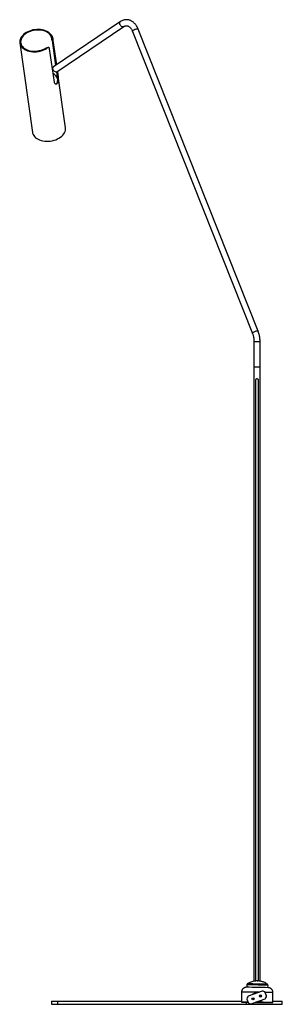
# Model space of a CAD drawing. Header units: millimetres. Extents: x 541 to 917, y 339 to 680.
# Tile 1 of 4: x 541 to 585, y 361 to 524. Entities that reach past the tile are written whole.
import ezdxf

# ---------------------------------------------------------------- set-up
doc = ezdxf.new("R2010")
doc.units = ezdxf.units.MM

msp = doc.modelspace()

# ---------------------------------------------------------------- linework, layer by layer
at = {"color": 7, "linetype": 'Continuous', "lineweight": 25}
for p, q in [((557.73, 523.31), (546.69, 515.83)), ((547.25, 515), (558.29, 522.49)), ((559.76, 521.7), (579.6, 471.72)), ((580.53, 472.09), (560.69, 522.07)), ((541.09, 519.78), (543.2, 504.97)), ((546.27, 520.92), (546.44, 520.9)), ((546.44, 520.19), (547.03, 516.06)), ((546.59, 520.17), (546.44, 520.19)), ((547.16, 516.15), (546.58, 520.29)), ((546.59, 520.17), (547.16, 516.15)), ((545.59, 518.91), (545.41, 518.93)), ((545.88, 519.02), (545.72, 519.04)), ((546.82, 513.29), (546.03, 518.84)), ((547.18, 514.97), (547.23, 514.63)), ((548.64, 505.75), (547.32, 515.05)), ((547.32, 515.05), (547.38, 514.61)), ((547.38, 514.61), (547.23, 514.63)), ((579.84, 470.41), (579.84, 466.21)), ((580.84, 466.21), (580.84, 470.41)), ((579.84, 466.21), (579.84, 364.53)), ((579.84, 466.21), (580.84, 466.21)), ((579.84, 466.21), (580.83, 466.21)), ((580.83, 466.21), (580.84, 466.21)), ((580.84, 364.54), (580.84, 466.21)), ((578.66, 363.93), (578.65, 363.53)), ((582.15, 363.46), (582.16, 363.86)), ((577.78, 362.74), (577.75, 361.09)), ((578.8, 361.97), (578.68, 361.7)), ((581.21, 362.9), (578.89, 362.05)), ((580.5, 362.71), (579.57, 362.36)), ((580.51, 362.7), (579.57, 362.36)), ((580.51, 362.69), (579.57, 362.34)), ((580.51, 362.69), (579.57, 362.34)), ((579.57, 362.34), (579.57, 362.36)), ((579.57, 362.36), (579.57, 362.36)), ((579.58, 362.33), (579.57, 362.34)), ((579.57, 362.34), (579.57, 362.34)), ((580.52, 362.67), (579.58, 362.33)), ((580.52, 362.67), (579.58, 362.33)), ((580.52, 362.66), (579.58, 362.31)), ((580.52, 362.65), (579.58, 362.31)), ((579.58, 362.31), (579.58, 362.33)), ((579.58, 362.33), (579.58, 362.33)), ((579.59, 362.3), (579.58, 362.31)), ((579.58, 362.31), (579.58, 362.31)), ((580.51, 362.7), (580.5, 362.71)), ((580.51, 362.69), (580.51, 362.7)), ((580.52, 362.67), (580.51, 362.69)), ((580.51, 362.69), (580.51, 362.69)), ((580.52, 362.66), (580.52, 362.67)), ((580.52, 362.67), (580.52, 362.67)), ((580.52, 362.65), (580.52, 362.66)), ((580.53, 362.65), (580.52, 362.65)), ((581.28, 362.91), (581.26, 362.92)), ((581.31, 362.9), (581.28, 362.91)), ((581.6, 362.77), (581.33, 362.89)), ((581.61, 362.77), (581.36, 362.88)), ((581.61, 362.77), (581.62, 362.76)), ((581.9, 362.08), (581.68, 362.68)), ((581.9, 362.1), (581.7, 362.68)), ((581.76, 361.7), (581.89, 361.97)), ((581.76, 361.69), (581.79, 361.76)), ((581.79, 361.76), (581.89, 361.97)), ((582.95, 360.99), (582.98, 362.64)), ((546.34, 361.21), (546.34, 360.71)), ((546.34, 361.21), (547.34, 361.21)), ((546.34, 360.71), (547.34, 360.71)), ((547.34, 361.21), (547.34, 360.71)), ((547.34, 361.21), (577.76, 361.21)), ((547.34, 360.71), (578.52, 360.71)), ((578.52, 360.71), (584.52, 360.71)), ((578.67, 361.58), (578.89, 360.99)), ((578.97, 360.9), (579.24, 360.77)), ((579.35, 360.77), (581.68, 361.62)), ((580.05, 361.03), (580.06, 361.02)), ((581, 361.36), (580.06, 361.02)), ((581, 361.36), (580.06, 361.02)), ((581, 361.34), (580.06, 361)), ((581, 361.34), (580.06, 361)), ((580.06, 361.02), (580.06, 361.02)), ((580.06, 361.02), (580.06, 361)), ((580.06, 361), (580.06, 361)), ((580.06, 361), (580.07, 360.99)), ((581.01, 361.33), (580.07, 360.99)), ((581.01, 361.33), (580.07, 360.98)), ((581.01, 361.31), (580.07, 360.97)), ((580.07, 360.99), (580.07, 360.98)), ((580.07, 360.98), (580.07, 360.97)), ((580.07, 360.97), (580.08, 360.97)), ((581.02, 361.31), (580.08, 360.97)), ((580.51, 361.05), (580.33, 361.06)), ((580.8, 361.11), (580.48, 361.12)), ((580.49, 361.12), (580.49, 361.12)), ((580.49, 361.12), (580.49, 361.12)), ((580.49, 361.03), (580.49, 361.03)), ((580.49, 361.03), (580.49, 361.03)), ((580.81, 361.23), (580.8, 361.05)), ((580.8, 361.23), (580.8, 361.05)), ((580.8, 361.11), (580.8, 361.23)), ((580.8, 361.05), (580.8, 361.05)), ((580.99, 361.37), (581, 361.36)), ((581, 361.36), (581, 361.36)), ((581, 361.36), (581, 361.34)), ((581, 361.34), (581, 361.34)), ((581, 361.34), (581.01, 361.33)), ((581.01, 361.33), (581.01, 361.33)), ((581.01, 361.33), (581.01, 361.31)), ((581.01, 361.31), (581.02, 361.31)), ((582.96, 361.21), (584.52, 361.21)), ((584.52, 360.71), (584.52, 361.21))]:
    msp.add_line(p, q, dxfattribs=at)
at = {"color": 8, "linetype": 'Continuous', "lineweight": 25}
for p, q in [((579.84, 470.41), (580.84, 470.41)), ((578.52, 361.07), (578.52, 360.71))]:
    msp.add_line(p, q, dxfattribs=at)
at = {"color": 8, "linetype": 'Continuous', "lineweight": 25, "flags": 128}
for points in [[(558.29, 522.49), (558.22, 522.46), (558.13, 522.45), (558.02, 522.47), (557.92, 522.53), (557.82, 522.61), (557.73, 522.72), (557.67, 522.84), (557.63, 522.96), (557.62, 523.08), (557.63, 523.19), (557.68, 523.27), (557.73, 523.31)], [(559.76, 521.7), (559.75, 521.73), (559.77, 521.78), (559.82, 521.85), (559.9, 521.92), (560.01, 521.98), (560.13, 522.04), (560.26, 522.09), (560.38, 522.12), (560.49, 522.13), (560.59, 522.13), (560.65, 522.11), (560.69, 522.07)], [(579.6, 471.72), (579.59, 471.75), (579.61, 471.81), (579.66, 471.87), (579.74, 471.94), (579.85, 472.01), (579.97, 472.06), (580.1, 472.11), (580.22, 472.14), (580.34, 472.16), (580.43, 472.15), (580.49, 472.13), (580.53, 472.09)], [(581.89, 361.97), (581.89, 361.97), (581.89, 361.97), (581.89, 361.97)]]:
    msp.add_lwpolyline(points, dxfattribs=at)
at = {"color": 7, "linetype": 'Continuous', "lineweight": 25, "flags": 128}
for points in [[(546.44, 520.9), (546.33, 521.09), (546.19, 521.26), (546.03, 521.43), (545.83, 521.57), (545.6, 521.7), (545.36, 521.81), (545.09, 521.9), (544.81, 521.96), (544.51, 522), (544.21, 522.02), (543.9, 522.01), (543.58, 521.98), (543.28, 521.93), (542.97, 521.85), (542.68, 521.75), (542.41, 521.63), (542.15, 521.5), (541.91, 521.34), (541.7, 521.17), (541.52, 520.99), (541.37, 520.79), (541.24, 520.59), (541.15, 520.38), (541.1, 520.17), (541.08, 519.96), (541.1, 519.76), (541.15, 519.55), (541.24, 519.36), (541.36, 519.18), (541.51, 519.01), (541.69, 518.85), (541.9, 518.71), (542.13, 518.59), (542.39, 518.49), (542.66, 518.42), (542.95, 518.36), (543.25, 518.33), (543.56, 518.32), (543.87, 518.34), (544.18, 518.38), (544.49, 518.45), (544.79, 518.53), (545.07, 518.64), (545.34, 518.77), (545.59, 518.91)], [(546.27, 520.92), (546.15, 521.1), (546.01, 521.27), (545.83, 521.42), (545.62, 521.55), (545.4, 521.67), (545.14, 521.77), (544.88, 521.84), (544.59, 521.89), (544.3, 521.91), (544, 521.92), (543.69, 521.9), (543.39, 521.85), (543.09, 521.78), (542.81, 521.69), (542.54, 521.58), (542.28, 521.45), (542.05, 521.3), (541.84, 521.13), (541.66, 520.96), (541.51, 520.77), (541.39, 520.57), (541.3, 520.37), (541.25, 520.16), (541.23, 519.96), (541.25, 519.76), (541.3, 519.56), (541.39, 519.37), (541.52, 519.2), (541.67, 519.03), (541.85, 518.89), (542.07, 518.76), (542.3, 518.65), (542.56, 518.56), (542.83, 518.49), (543.12, 518.45), (543.41, 518.43), (543.72, 518.43), (544.02, 518.46), (544.32, 518.51), (544.61, 518.58), (544.9, 518.68), (545.17, 518.8), (545.41, 518.93)], [(547.25, 515), (547.19, 514.97), (547.09, 514.96), (546.99, 514.99), (546.88, 515.04), (546.78, 515.13), (546.7, 515.23), (546.63, 515.35), (546.59, 515.48), (546.58, 515.6), (546.6, 515.7), (546.64, 515.79), (546.69, 515.83)], [(543.2, 504.97), (543.22, 504.84), (543.29, 504.64), (543.4, 504.45), (543.53, 504.28), (543.7, 504.11), (543.9, 503.97), (544.12, 503.84), (544.37, 503.73), (544.64, 503.64), (544.92, 503.57), (545.22, 503.53), (545.52, 503.51), (545.83, 503.52), (546.14, 503.55), (546.45, 503.6), (546.76, 503.68), (547.05, 503.78), (547.32, 503.9), (547.58, 504.03), (547.82, 504.19), (548.03, 504.36), (548.22, 504.54), (548.37, 504.74), (548.49, 504.94), (548.58, 505.15), (548.64, 505.36), (548.66, 505.57), (548.64, 505.75)], [(580.42, 364.59), (580.44, 364.59), (580.45, 364.59), (580.47, 364.59), (580.47, 364.59), (580.47, 364.59), (580.46, 364.59), (580.44, 364.59), (580.42, 364.59), (580.4, 364.59), (580.39, 364.59), (580.38, 364.59), (580.37, 364.59), (580.37, 364.59), (580.38, 364.59), (580.4, 364.59), (580.42, 364.59)], [(581.7, 362.68), (581.7, 362.68), (581.68, 362.68), (581.68, 362.68), (581.68, 362.68)], [(578.86, 361.06), (578.8, 361.06), (578.57, 361.07), (578.36, 361.07), (578.18, 361.08), (578.03, 361.08), (577.91, 361.08), (577.82, 361.09), (577.77, 361.09), (577.75, 361.09), (577.77, 361.09), (577.83, 361.09), (577.91, 361.09), (578.03, 361.09), (578.19, 361.09), (578.37, 361.09), (578.58, 361.09), (578.81, 361.08), (578.85, 361.08)], [(578.85, 361.08), (578.8, 361.08), (578.57, 361.09), (578.36, 361.09), (578.19, 361.09), (578.04, 361.09), (577.94, 361.09), (577.86, 361.09), (577.82, 361.09), (577.82, 361.09), (577.86, 361.09), (577.94, 361.08), (578.04, 361.08), (578.19, 361.08), (578.36, 361.07), (578.57, 361.07), (578.8, 361.06), (578.86, 361.06)], [(578.85, 361.08), (578.82, 361.08), (578.59, 361.09), (578.39, 361.09), (578.21, 361.09), (578.07, 361.09), (577.95, 361.09), (577.88, 361.09), (577.83, 361.09), (577.82, 361.09), (577.85, 361.09), (577.91, 361.09), (578, 361.08), (578.13, 361.08), (578.29, 361.07), (578.48, 361.07), (578.7, 361.06), (578.86, 361.06)], [(580.25, 361.03), (580.35, 361.03), (580.65, 361.02), (580.94, 361.02), (581.23, 361.01), (581.51, 361.01), (581.76, 361), (582, 361), (582.22, 361), (582.41, 361), (582.57, 360.99), (582.7, 360.99), (582.79, 360.99), (582.86, 360.99), (582.88, 360.99), (582.88, 361), (582.83, 361), (582.75, 361), (582.64, 361.01), (582.5, 361.01), (582.32, 361.01), (582.12, 361.02), (581.89, 361.02), (581.64, 361.03), (581.38, 361.04), (581.1, 361.04), (580.8, 361.05), (580.51, 361.05)], [(580.8, 361.05), (581.1, 361.04), (581.38, 361.04), (581.65, 361.03), (581.91, 361.02), (582.14, 361.02), (582.35, 361.01), (582.53, 361.01), (582.68, 361), (582.8, 361), (582.88, 361), (582.94, 361), (582.95, 360.99), (582.93, 360.99), (582.88, 360.99), (582.79, 360.99), (582.67, 360.99), (582.52, 360.99), (582.34, 361), (582.13, 361), (581.89, 361), (581.64, 361.01), (581.37, 361.01), (581.08, 361.01), (580.79, 361.02), (580.49, 361.03)], [(580.49, 361.03), (580.8, 361.02), (581.1, 361.01), (581.38, 361.01), (581.65, 361.01), (581.91, 361), (582.14, 361), (582.34, 361), (582.52, 360.99), (582.66, 360.99), (582.77, 360.99), (582.84, 360.99), (582.88, 360.99), (582.88, 361), (582.84, 361), (582.77, 361), (582.66, 361), (582.52, 361.01), (582.34, 361.01), (582.14, 361.02), (581.91, 361.02), (581.66, 361.03), (581.38, 361.04), (581.1, 361.04), (580.8, 361.05)]]:
    msp.add_lwpolyline(points, dxfattribs=at)
at = {"color": 7, "linetype": 'Continuous', "lineweight": 25}
for centre, radius in [((579.66, 361.62), 0.188), ((580.92, 362.08), 0.188), ((580.92, 362.08), 0.038), ((579.66, 361.62), 0.038)]:
    msp.add_circle(centre, radius, dxfattribs=at)
for centre, radius, start, end in [((545.89, 513.4), 1.51, 17.1279, 61.4211), ((580.33, 463.95), 0.25, 142.4262, 180.0293), ((580.33, 463.95), 0.25, 359.5804, 41.0571), ((577.55, 214.59), 148.94, 88.2192, 89.5875), ((578.81, 361.63), 0.15, 155.0915, 200.0915), ((578.94, 361.91), 0.15, 110.0915, 155.0915), ((581.26, 362.76), 0.15, 65.0915, 110.0915), ((581.54, 362.63), 0.15, 20.0915, 65.0915), ((581.63, 361.76), 0.15, 290.0915, 335.0915), ((581.75, 362.03), 0.15, 335.0915, 20.0915), ((579.03, 361.04), 0.15, 200.0915, 245.0915), ((579.3, 360.91), 0.15, 245.0915, 290.0915)]:
    msp.add_arc(centre, radius, start, end, dxfattribs=at)
at = {"color": 8, "linetype": 'Continuous', "lineweight": 25}
for centre, radius, start, end in [((578.48, 284.41), 79.52, 88.5371, 89.8748), ((578.59, 289.26), 74.82, 88.5258, 89.881), ((579.85, 306.57), 57.49, 87.7804, 89.3418), ((579.44, 288.49), 75.41, 87.9339, 89.1826), ((577.41, 234.19), 128.55, 88.5458, 89.8352), ((581.04, 317.68), 45, 87.5207, 89.1524)]:
    msp.add_arc(centre, radius, start, end, dxfattribs=at)
at = {"color": 7, "linetype": 'Continuous', "lineweight": 25}
for points, knots in [([(560.69, 522.07), (560.67, 522.12), (560.61, 522.26), (560.5, 522.48), (560.34, 522.72), (560.17, 522.93), (559.99, 523.13), (559.78, 523.29), (559.57, 523.42), (559.34, 523.53), (559.11, 523.6), (558.88, 523.63), (558.65, 523.64), (558.42, 523.61), (558.19, 523.55), (557.98, 523.46), (557.82, 523.38), (557.74, 523.32), (557.73, 523.31)], [0, 0, 0, 0, 0.0384148, 0.1089715, 0.1796793, 0.2503107, 0.3206553, 0.3904479, 0.4594194, 0.5273732, 0.5942539, 0.6601749, 0.7253973, 0.7902785, 0.8551035, 0.9202424, 0.9839557, 1, 1, 1, 1]), ([(558.29, 522.49), (558.31, 522.5), (558.37, 522.54), (558.48, 522.59), (558.61, 522.63), (558.75, 522.64), (558.89, 522.62), (559.02, 522.58), (559.15, 522.51), (559.28, 522.41), (559.41, 522.28), (559.53, 522.13), (559.64, 521.96), (559.71, 521.81), (559.75, 521.72), (559.76, 521.7)], [0, 0, 0, 0, 0.039682, 0.123493, 0.209921, 0.301817, 0.39934, 0.48441, 0.56512, 0.650932, 0.733719, 0.814887, 0.895366, 0.975658, 1, 1, 1, 1]), ([(546.44, 520.19), (546.43, 520.23), (546.42, 520.31), (546.4, 520.47), (546.37, 520.63), (546.32, 520.79), (546.29, 520.88), (546.27, 520.92)], [0, 0, 0, 0, 0.186105, 0.372078, 0.561736, 0.764155, 1, 1, 1, 1]), ([(546.44, 520.9), (546.46, 520.85), (546.5, 520.75), (546.54, 520.56), (546.57, 520.37), (546.58, 520.24), (546.59, 520.18), (546.59, 520.17)], [0, 0, 0, 0, 0.25211, 0.505501, 0.72652, 0.925244, 1, 1, 1, 1]), ([(545.41, 518.93), (545.48, 518.97), (545.6, 519.03), (545.69, 519.04), (545.72, 519.04)], [0, 0, 0, 0, 0.588677, 1, 1, 1, 1]), ([(546.03, 518.84), (546.02, 518.88), (546, 518.95), (545.93, 519.01), (545.84, 519.03), (545.72, 518.99), (545.63, 518.94), (545.59, 518.91)], [0, 0, 0, 0, 0.189323, 0.378528, 0.571124, 0.775371, 1, 1, 1, 1]), ([(547.38, 514.61), (547.4, 514.53), (547.42, 514.35), (547.46, 514.02), (547.48, 513.69), (547.45, 513.37), (547.37, 513.12), (547.24, 512.98), (547.09, 512.93), (546.94, 512.99), (546.85, 513.13), (546.82, 513.25), (546.82, 513.29)], [0, 0, 0, 0, 0.102446, 0.204721, 0.311352, 0.421299, 0.526724, 0.627275, 0.729304, 0.83698, 0.946708, 1, 1, 1, 1]), ([(547.23, 514.63), (547.24, 514.55), (547.27, 514.37), (547.31, 514.05), (547.33, 513.71), (547.31, 513.39), (547.23, 513.15), (547.12, 513.01), (547.04, 512.99), (547.01, 512.98)], [0, 0, 0, 0, 0.1480817, 0.2958854, 0.4507544, 0.6110985, 0.7641426, 0.909285, 1, 1, 1, 1]), ([(579.6, 471.72), (579.61, 471.68), (579.66, 471.56), (579.72, 471.35), (579.78, 471.09), (579.82, 470.81), (579.84, 470.58), (579.84, 470.45), (579.84, 470.41)], [0, 0, 0, 0, 0.102558, 0.303487, 0.504823, 0.706446, 0.90828, 1, 1, 1, 1]), ([(580.84, 470.41), (580.84, 470.47), (580.84, 470.64), (580.82, 470.92), (580.77, 471.25), (580.7, 471.57), (580.62, 471.85), (580.55, 472.02), (580.53, 472.09)], [0, 0, 0, 0, 0.102733, 0.293007, 0.483477, 0.67417, 0.86515, 1, 1, 1, 1]), ([(580.08, 463.95), (580.08, 463.94), (580.08, 463.93), (580.08, 463.81), (580.08, 463.63), (580.08, 463.33), (580.08, 462.89), (580.08, 462.36), (580.08, 461.85), (580.08, 461.39), (580.08, 460.95), (580.08, 460.51), (580.08, 459.55), (580.08, 458.08), (580.08, 456.1), (580.08, 454.11), (580.08, 452.09), (580.08, 450.06), (580.08, 447.11), (580.08, 443.23), (580.08, 438.11), (580.08, 432.66), (580.08, 426.92), (580.08, 421.64), (580.08, 416.85), (580.08, 412.54), (580.08, 408.24), (580.08, 404.26), (580.08, 400.59), (580.08, 397.26), (580.08, 393.94), (580.08, 390.9), (580.08, 388.14), (580.08, 385.65), (580.08, 383.21), (580.08, 380.98), (580.08, 378.97), (580.08, 377.16), (580.08, 375.42), (580.08, 373.88), (580.08, 372.54), (580.08, 371.38), (580.08, 370.28), (580.08, 369.25), (580.08, 368.29), (580.08, 367.42), (580.08, 366.63), (580.08, 365.93), (580.08, 365.31), (580.08, 364.86), (580.08, 364.63), (580.08, 364.56)], [0, 0, 0, 0, 0.001747, 0.003684, 0.005941, 0.00855, 0.013656, 0.019062, 0.024089, 0.028217, 0.032232, 0.036421, 0.040755, 0.059373, 0.077862, 0.096232, 0.115231, 0.134412, 0.15337, 0.19798, 0.243286, 0.296764, 0.3508, 0.404522, 0.445007, 0.485532, 0.525793, 0.566171, 0.59793, 0.629522, 0.6609, 0.692389, 0.716623, 0.740668, 0.76445, 0.7882, 0.806788, 0.825236, 0.843489, 0.861521, 0.87504, 0.888452, 0.901788, 0.915096, 0.928397, 0.941522, 0.954535, 0.967545, 0.980655, 0.993936, 1, 1, 1, 1]), ([(580.55, 464.07), (580.54, 464.09), (580.51, 464.13), (580.46, 464.16), (580.41, 464.18), (580.38, 464.18), (580.36, 464.19), (580.32, 464.19), (580.26, 464.19), (580.2, 464.16), (580.15, 464.12), (580.13, 464.09), (580.11, 464.07)], [0, 0, 0, 0, 0.1659012, 0.2962989, 0.3908405, 0.4265193, 0.4571189, 0.5262989, 0.6296722, 0.7838145, 0.8838739, 1, 1, 1, 1]), ([(580.58, 364.57), (580.58, 364.66), (580.58, 364.91), (580.58, 365.41), (580.58, 366.05), (580.58, 366.79), (580.58, 367.62), (580.58, 368.53), (580.58, 369.51), (580.58, 370.58), (580.58, 371.79), (580.58, 373.16), (580.58, 374.69), (580.58, 376.28), (580.58, 377.91), (580.58, 379.73), (580.58, 381.74), (580.58, 383.95), (580.58, 386.19), (580.58, 388.82), (580.58, 391.87), (580.58, 395.33), (580.58, 398.82), (580.58, 402.32), (580.58, 405.84), (580.58, 410.05), (580.58, 414.94), (580.58, 420.53), (580.58, 425.52), (580.58, 429.92), (580.58, 433.72), (580.58, 437.52), (580.58, 441.32), (580.58, 444.63), (580.58, 447.47), (580.58, 449.83), (580.58, 452.17), (580.58, 454.23), (580.58, 456.03), (580.58, 457.54), (580.58, 458.68), (580.58, 459.49), (580.58, 460.03), (580.58, 460.65), (580.58, 461.32), (580.58, 461.96), (580.58, 462.53), (580.58, 463.01), (580.58, 463.39), (580.58, 463.65), (580.58, 463.82), (580.58, 463.93), (580.58, 463.94), (580.58, 463.95)], [0, 0, 0, 0, 0.00779, 0.021154, 0.034536, 0.048018, 0.061429, 0.074765, 0.088126, 0.101601, 0.115266, 0.131833, 0.14853, 0.165362, 0.182308, 0.199329, 0.220815, 0.242548, 0.26442, 0.28632, 0.31899, 0.352012, 0.385205, 0.418303, 0.451399, 0.484723, 0.537079, 0.589261, 0.64172, 0.677246, 0.712782, 0.748524, 0.783983, 0.819209, 0.84151, 0.863678, 0.885345, 0.906989, 0.921569, 0.935851, 0.949447, 0.953587, 0.958725, 0.964678, 0.971112, 0.97764, 0.982856, 0.987623, 0.991742, 0.994339, 0.996518, 0.998358, 1, 1, 1, 1]), ([(578.59, 363.53), (578.58, 363.53), (578.57, 363.53), (578.55, 363.53), (578.52, 363.52), (578.47, 363.52), (578.4, 363.51), (578.3, 363.48), (578.19, 363.43), (578.08, 363.35), (577.98, 363.25), (577.89, 363.14), (577.83, 363.01), (577.79, 362.87), (577.79, 362.78), (577.79, 362.74)], [0, 0, 0, 0, 0.045059, 0.095043, 0.140466, 0.176154, 0.228485, 0.296368, 0.394785, 0.498142, 0.59355, 0.696907, 0.803846, 0.912668, 1, 1, 1, 1]), ([(578.75, 364.09), (578.74, 364.09), (578.72, 364.08), (578.69, 364.04), (578.66, 363.98), (578.66, 363.94), (578.66, 363.93)], [0, 0, 0, 0, 0.0185302, 0.3832296, 0.747432, 1, 1, 1, 1]), ([(582.08, 364.02), (581.98, 364.09), (581.79, 364.22), (581.51, 364.36), (581.26, 364.45), (581.03, 364.51), (580.82, 364.55), (580.65, 364.57), (580.53, 364.58), (580.43, 364.58), (580.34, 364.59), (580.22, 364.58), (580.06, 364.56), (579.81, 364.53), (579.48, 364.45), (579.1, 364.31), (578.87, 364.17), (578.74, 364.09)], [0, 0, 0, 0, 0.100692, 0.188719, 0.264099, 0.326414, 0.389194, 0.434446, 0.470196, 0.492939, 0.51493, 0.543866, 0.590931, 0.659564, 0.750813, 0.864612, 1, 1, 1, 1]), ([(582.15, 363.86), (582.15, 363.88), (582.15, 363.92), (582.13, 363.97), (582.1, 364.01), (582.08, 364.02), (582.07, 364.03)], [0, 0, 0, 0, 0.275526, 0.59695, 0.861201, 1, 1, 1, 1]), ([(582.98, 362.64), (582.98, 362.65), (582.99, 362.72), (582.97, 362.83), (582.93, 362.97), (582.86, 363.09), (582.78, 363.19), (582.7, 363.28), (582.61, 363.34), (582.52, 363.39), (582.44, 363.42), (582.37, 363.44), (582.31, 363.45), (582.27, 363.45), (582.25, 363.46), (582.23, 363.46), (582.21, 363.46), (582.21, 363.46)], [0, 0, 0, 0, 0.025937, 0.137918, 0.242026, 0.339455, 0.430819, 0.516239, 0.595478, 0.667944, 0.732489, 0.786624, 0.827467, 0.861046, 0.891816, 0.938362, 1, 1, 1, 1]), ([(581.7, 362.68), (581.7, 362.68), (581.69, 362.7), (581.67, 362.72), (581.64, 362.75), (581.62, 362.76), (581.61, 362.76)], [0, 0, 0, 0, 0.0163723, 0.4417942, 0.7979045, 1, 1, 1, 1]), ([(581.9, 362.1), (581.9, 362.1), (581.9, 362.1), (581.9, 362.1), (581.89, 362.1)], [0, 0, 0, 0, 0.156739, 1, 1, 1, 1])]:
    msp.add_open_spline(points, degree=3, knots=knots, dxfattribs=at)
at = {"color": 8, "linetype": 'Continuous', "lineweight": 25}
for points, knots in [([(581.6, 362.77), (581.6, 362.77), (581.6, 362.77), (581.6, 362.77), (581.61, 362.77)], [0, 0, 0, 0, 0.000087, 1, 1, 1, 1]), ([(581.89, 362.09), (581.89, 362.09), (581.9, 362.09), (581.9, 362.1), (581.9, 362.1)], [0, 0, 0, 0, 0.000039, 1, 1, 1, 1])]:
    msp.add_open_spline(points, degree=3, knots=knots, dxfattribs=at)

doc.saveas('drawing.dxf')
